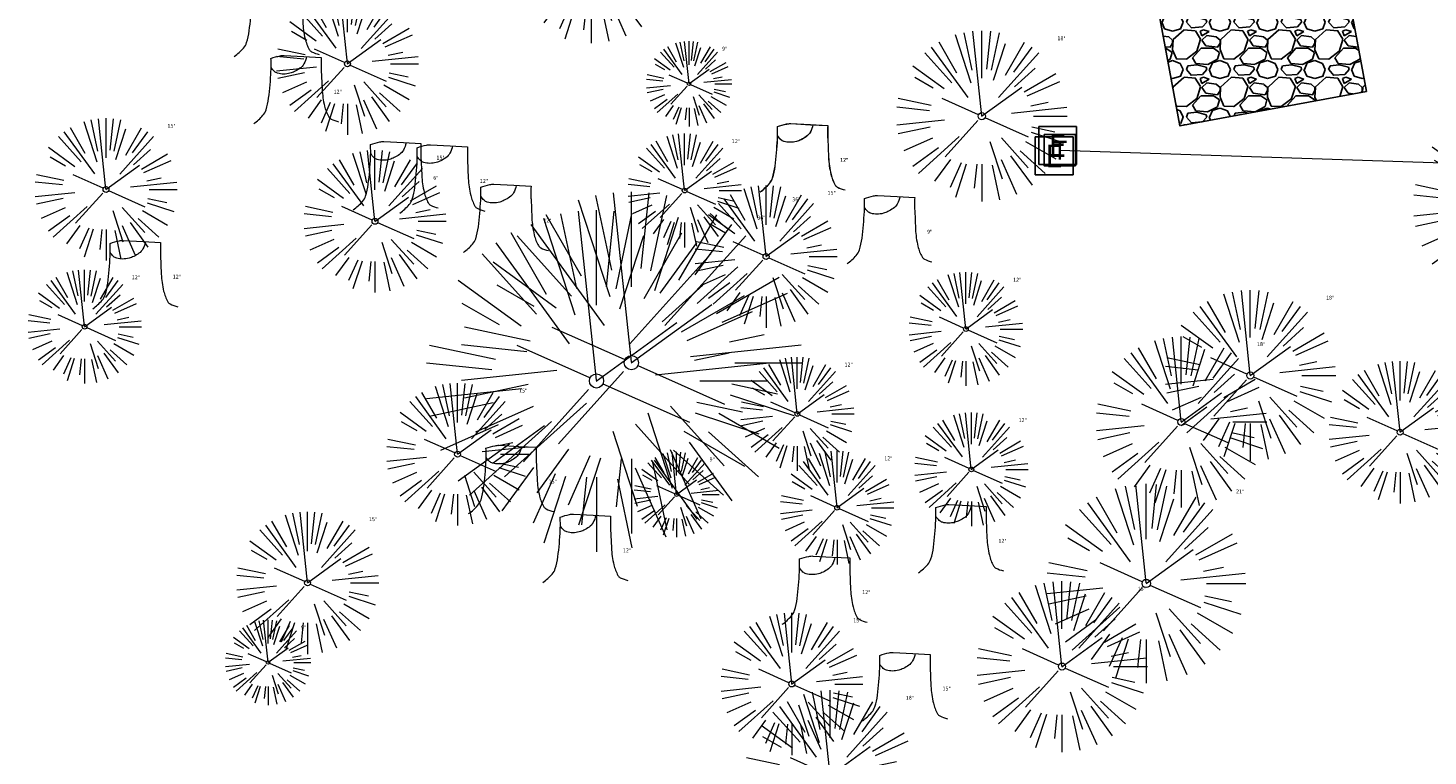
# Model space of a CAD drawing. Header units: feet. Extents: x 1134296 to 1140710, y 647902 to 649877.
# Tile 21 of 57: x 1134334 to 1134482, y 648803 to 648879. Entities that reach past the tile are written whole.
import ezdxf
from ezdxf.enums import TextEntityAlignment as Align
from ezdxf.lldxf.tags import DXFTag

# ---------------------------------------------------------------- set-up
doc = ezdxf.new("R2010")
doc.units = ezdxf.units.FT
doc.header["$MEASUREMENT"] = 0
for name, color, linetype in [('C-CAMPSITE-PADS', 6, 'Continuous'), ('C-SWLK-GRVL-PATT', 8, 'Continuous'), ('G-XREF', 7, 'Continuous'), ('V-UTIL-POWR-STRC', 1, 'Continuous')]:
    doc.layers.add(name, color=color, linetype=linetype)
for name, color, linetype, lineweight in [('V-SITE-VEGE', 55, 'Continuous', 18), ('V-SITE-VEGE-TEXT', 8, 'Continuous', 18), ('V-UTIL-POWR-LINE-UNDR', 8, 'EXIST_PROP POWER UNDERGROUND LINE 1', 15)]:
    doc.layers.add(name, color=color, linetype=linetype, lineweight=lineweight)
doc.styles.add('SEI-Dim & Leader', font='tahoma.ttf')
doc.styles.get("Standard").update_dxf_attribs({"font": 'arial.ttf'})
tags = doc.linetypes.add('EXIST_PROP POWER UNDERGROUND LINE 1', pattern='A,1.5,-0.2,["P-UG",Standard,S=0.08,R=0,X=-0.1,Y=-0.04],-0.3', length=2).pattern_tags.tags
tags[6] = DXFTag(74, 10)

# ---------------------------------------------------------------- blocks, each defined once
blk = doc.blocks.new('V-SITE-VEGE-Coniferious Tree 2')
at = {"color": 0, "linetype": 'ByBlock'}
for p, q in [((-0.0003172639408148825, 0.0025937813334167), (-0.05229705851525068, 0.4972664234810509)), ((-3.601054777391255e-05, 0.2219193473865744), (-3.601054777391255e-05, 0.5000060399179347)), ((0.02890183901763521, 0.2753366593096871), (0.05222503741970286, 0.4972664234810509)), ((-0.06264093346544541, 0.1926377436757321), (-0.1545378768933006, 0.4755369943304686)), ((-0.0574950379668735, 0.2703678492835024), (-0.1039851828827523, 0.4890788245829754)), ((0.0571938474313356, 0.2692740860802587), (0.1039131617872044, 0.4890788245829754)), ((-0.1460065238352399, 0.2528363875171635), (-0.2500390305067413, 0.4330260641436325)), ((0.06850648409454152, 0.2109817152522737), (0.1382469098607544, 0.425630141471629)), ((0.139142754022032, 0.2410654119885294), (0.2499670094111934, 0.4330260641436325)), ((-0.1756943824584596, 0.1950752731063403), (-0.3346129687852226, 0.3715878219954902)), ((-0.07913071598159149, 0.1088658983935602), (-0.2939353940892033, 0.4045257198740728)), ((0.09777767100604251, 0.108636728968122), (0.3345409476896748, 0.3715878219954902)), ((0.1868724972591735, 0.2572635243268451), (0.2938633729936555, 0.4045257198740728)), ((-0.2201011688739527, 0.1598873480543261), (-0.4045617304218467, 0.2938993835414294)), ((0.1919663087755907, 0.1728666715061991), (0.3115823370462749, 0.2805763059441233)), ((0.2487690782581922, 0.143647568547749), (0.4329900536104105, 0.2500030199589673)), ((-0.2844040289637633, 0.1641894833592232), (-0.393144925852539, 0.2269610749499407)), ((-0.0009318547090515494, -0.0006770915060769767), (0.2349564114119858, 0.1707208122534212)), ((0.2658942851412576, 0.1183972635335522), (0.4567507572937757, 0.2033670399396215)), ((-0.2961437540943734, 0.06292784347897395), (-0.4891148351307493, 0.1039491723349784)), ((-0.01992166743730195, 0.008854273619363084), (-0.2318825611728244, 0.1032199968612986)), ((0.2872695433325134, 0.06106323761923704), (0.3884790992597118, 0.08257391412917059)), ((-0.3060292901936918, 0.03215663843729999), (-0.4973024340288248, 0.05226104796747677)), ((0.173080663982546, 0.01818771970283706), (0.497230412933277, 0.05226104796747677)), ((0.3024988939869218, 0), (0.4999700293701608, 0)), ((-0.2182782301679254, -0.02292736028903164), (-0.4973024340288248, -0.05226104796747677)), ((-0.02300503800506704, -0.02554197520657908), (-0.2137781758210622, -0.2373882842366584)), ((0.01849546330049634, -0.008260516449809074), (0.2719985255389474, -0.1211160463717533)), ((-0.302185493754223, -0.0642195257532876), (-0.4891148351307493, -0.1039491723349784)), ((0.2936342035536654, -0.06241742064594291), (0.4274066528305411, -0.09084484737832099)), ((-0.1320480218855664, -0.1188660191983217), (-0.3716238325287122, -0.3345769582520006)), ((0.2891445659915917, -0.09395946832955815), (0.4755009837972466, -0.1545018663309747)), ((-0.2881436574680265, -0.1282723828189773), (-0.4568227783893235, -0.2033670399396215)), ((0.04781873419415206, -0.1473038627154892), (0.1192466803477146, -0.3671294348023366)), ((0.1143820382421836, -0.1271057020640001), (0.2718110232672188, -0.301920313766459)), ((0.2555295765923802, -0.1475434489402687), (0.4329900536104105, -0.2500030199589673)), ((-0.254528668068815, -0.1848980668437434), (-0.4045617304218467, -0.2938993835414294)), ((0.2253521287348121, -0.2029399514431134), (0.3715518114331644, -0.3345769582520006)), ((0.1688618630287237, -0.2324611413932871), (0.2938633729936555, -0.4045257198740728)), ((-0.1842986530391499, -0.2536176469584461), (-0.2766747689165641, -0.3807650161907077)), ((-0.1213812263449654, -0.2725449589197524), (-0.1855903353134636, -0.4167758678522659)), ((-0.09098502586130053, -0.2799408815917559), (-0.1545378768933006, -0.4755369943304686)), ((-0.02966136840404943, -0.2817638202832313), (-0.04434904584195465, -0.4216092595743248)), ((-3.601054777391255e-05, -0.2817638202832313), (-3.601054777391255e-05, -0.5000060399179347)), ((0.1131111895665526, -0.2541280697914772), (0.2033310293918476, -0.4567867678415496)), ((0.06104806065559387, -0.2873055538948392), (0.1039131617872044, -0.4890788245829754))]:
    blk.add_line(p, q, dxfattribs=at)
blk.add_circle((-3.601054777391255e-05, 0), 0.02083358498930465)
blk = doc.blocks.new('V-SITE-VEGE-Stump')
for points in [[(-0.122905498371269, -0.01429599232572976, 0.05261256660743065), (-0.09863241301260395, 0.007697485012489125, 0.1061947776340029), (-0.09053039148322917, 0.02191696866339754, 0.04486152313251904), (-0.08374707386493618, 0.05273626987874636, 0.02007395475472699), (-0.07764030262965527, 0.1228815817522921, 0.01167487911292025), (-0.07732468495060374, 0.1363966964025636, 0.007866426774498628), (-0.07764030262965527, 0.1564565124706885)], [(-0.07764030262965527, 0.1564565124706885, -0.02766804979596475), (-0.05341885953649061, 0.1633605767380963, -0.0679781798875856), (-0.04316680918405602, 0.1642506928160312), (0.008593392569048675, 0.1616126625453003), (0.05395851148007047, 0.1590945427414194)], [(0.01506844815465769, 0.161253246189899, -0.08286378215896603), (0.008147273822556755, 0.1419669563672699, -0.1113242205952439), (-0.002098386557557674, 0.130555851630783, -0.03931328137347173), (-0.01592715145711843, 0.1222882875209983, -0.04919659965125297), (-0.02797848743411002, 0.1177254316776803, -0.06600187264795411), (-0.0446681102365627, 0.1155126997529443, -0.07018691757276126), (-0.06035359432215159, 0.1177254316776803, -0.1148593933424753), (-0.06850904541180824, 0.1222766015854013, -0.0759377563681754), (-0.07734269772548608, 0.1331671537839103)], [(0.05395851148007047, 0.1590945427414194, 0.004334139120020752), (0.05376627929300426, 0.1369184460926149, 0.00834373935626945), (0.05395851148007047, 0.1253997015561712), (0.05605689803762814, 0.07623641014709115, 0.04625247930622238), (0.06241632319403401, 0.03170819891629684, 0.06962485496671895), (0.07334360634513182, 0.00381048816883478, 0.1497246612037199), (0.07941695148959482, -0.001975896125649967, 0.05852299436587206), (0.09922370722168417, -0.009139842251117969)]]:
    blk.add_lwpolyline(points, format="xyb")
blk = doc.blocks.new('V-UTIL-EPED')
for p, q in [((-0.05000000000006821, 0.04999999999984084), (-0.05000000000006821, -0.0500000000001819)), ((0.04999999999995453, 0.04999999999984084), (-0.05000000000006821, 0.04999999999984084)), ((0.04999999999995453, -0.0500000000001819), (0.04999999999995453, 0.04999999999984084)), ((-0.05000000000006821, -0.0500000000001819), (0.04999999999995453, -0.0500000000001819))]:
    blk.add_line(p, q)
at = {"style": 'SEI-Dim & Leader'}
blk.add_text('E', height=0.06, dxfattribs=at).set_placement((-5.684341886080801e-14, -1.70530256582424e-13), align=Align.MIDDLE_CENTER)
blk = doc.blocks.new('*U865', base_point=(1134442.919, 648867.032))
at = {"xscale": 39.99999999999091, "yscale": 39.99999999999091, "zscale": 39.99999999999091}
blk.add_blockref('V-UTIL-EPED', (1134442.919, 648867.032), dxfattribs=at)
blk = doc.blocks.new('*U866', base_point=(1134442.551, 648865.937))
at = {"xscale": 39.99999999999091, "yscale": 39.99999999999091, "zscale": 39.99999999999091}
blk.add_blockref('V-UTIL-EPED', (1134442.551, 648865.937), dxfattribs=at)
blk = doc.blocks.new('*U917', base_point=(1134442.919, 648867.032))
at = {"xscale": 39.99999999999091, "yscale": 39.99999999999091, "zscale": 39.99999999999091}
blk.add_blockref('V-UTIL-EPED', (1134442.919, 648867.032), dxfattribs=at)
blk = doc.blocks.new('*U918', base_point=(1134442.551, 648865.937))
at = {"xscale": 39.99999999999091, "yscale": 39.99999999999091, "zscale": 39.99999999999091}
blk.add_blockref('V-UTIL-EPED', (1134442.551, 648865.937), dxfattribs=at)
blk = doc.blocks.new('V-UTIL-POWR-TRANS')
blk.add_lwpolyline([(-0.07500000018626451, 0.07500000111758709), (0.07499999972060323, 0.07500000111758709), (0.07499999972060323, -0.07499999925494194), (-0.07500000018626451, -0.07499999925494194)], close=True)
at = {"style": 'SEI-Dim & Leader'}
blk.add_text('T', height=0.09, dxfattribs=at).set_placement((0, 0), align=Align.MIDDLE_CENTER)
blk = doc.blocks.new('C_XBASE-PACTOLA_02403811')
at = {"layer": 'V-UTIL-POWR-LINE-UNDR', "flags": 128}
blk.add_lwpolyline([(1134443.143, 648866.544), (1134491.008135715, 648864.9473293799)], dxfattribs=at)
at = {"layer": 'V-SITE-VEGE'}
for name, p, xscale, yscale, zscale in [('V-SITE-VEGE-Coniferious Tree 2', (1134393.747, 648886.817), 17.99978256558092, 17.99978256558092, 17.99978256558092), ('V-SITE-VEGE-Stump', (1134361.081, 648876.995), 40.31522404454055, 40.31522404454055, 40.31522404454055), ('V-SITE-VEGE-Coniferious Tree 2', (1134368.055, 648875.642), 14.99981880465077, 14.99981880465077, 14.99981880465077), ('V-SITE-VEGE-Coniferious Tree 2', (1134404.065, 648873.53), 8.999891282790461, 8.999891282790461, 8.999891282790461), ('V-SITE-VEGE-Coniferious Tree 2', (1134434.925, 648870.122), 17.99978256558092, 17.99978256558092, 17.99978256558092), ('V-SITE-VEGE-Stump', (1134363.129, 648869.905), 40.31522404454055, 40.31522404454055, 40.31522404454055), ('V-SITE-VEGE-Coniferious Tree 2', (1134490.902, 648860.692), 20.99974632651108, 20.99974632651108, 20.99974632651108), ('V-SITE-VEGE-Coniferious Tree 2', (1134342.61, 648862.398), 14.99981880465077, 14.99981880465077, 14.99981880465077), ('V-SITE-VEGE-Stump', (1134416.504, 648862.715), 40.31522404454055, 40.31522404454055, 40.31522404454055), ('V-SITE-VEGE-Stump', (1134416.521, 648862.714), 40.31522404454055, 40.31522404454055, 40.31522404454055), ('V-SITE-VEGE-Stump', (1134373.626, 648860.822), 40.31522404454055, 40.31522404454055, 40.31522404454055), ('V-SITE-VEGE-Coniferious Tree 2', (1134370.961, 648859.045), 14.99981880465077, 14.99981880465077, 14.99981880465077), ('V-SITE-VEGE-Stump', (1134378.539, 648860.496), 40.31522404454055, 40.31522404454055, 40.31522404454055), ('V-SITE-VEGE-Stump', (1134385.233, 648856.326), 40.31522404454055, 40.31522404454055, 40.31522404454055), ('V-SITE-VEGE-Coniferious Tree 2', (1134397.993, 648844.146), 35.99956513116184, 35.99956513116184, 35.99956513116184), ('V-SITE-VEGE-Coniferious Tree 2', (1134412.182, 648855.334), 14.99981880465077, 14.99981880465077, 14.99981880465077), ('V-SITE-VEGE-Stump', (1134425.672, 648855.139), 40.31522404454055, 40.31522404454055, 40.31522404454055), ('V-SITE-VEGE-Coniferious Tree 2', (1134394.309, 648842.225), 35.99956513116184, 35.99956513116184, 35.99956513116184), ('V-SITE-VEGE-Stump', (1134346.17, 648850.41), 40.31522404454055, 40.31522404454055, 40.31522404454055), ('V-SITE-VEGE-Coniferious Tree 2', (1134463.228, 648842.79), 17.99978256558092, 17.99978256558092, 17.99978256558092), ('V-SITE-VEGE-Coniferious Tree 2', (1134455.953, 648837.898), 17.99978256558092, 17.99978256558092, 17.99978256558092), ('V-SITE-VEGE-Coniferious Tree 2', (1134479.012, 648836.815), 14.99981880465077, 14.99981880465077, 14.99981880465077), ('V-SITE-VEGE-Coniferious Tree 2', (1134379.666, 648834.497), 14.99981880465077, 14.99981880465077, 14.99981880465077), ('V-SITE-VEGE-Stump', (1134385.79, 648828.812), 40.31522404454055, 40.31522404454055, 40.31522404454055), ('V-SITE-VEGE-Coniferious Tree 2', (1134402.739, 648830.245), 8.999891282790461, 8.999891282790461, 8.999891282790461), ('V-SITE-VEGE-Coniferious Tree 2', (1134452.256, 648820.873), 20.99974632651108, 20.99974632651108, 20.99974632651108), ('V-SITE-VEGE-Stump', (1134433.205, 648822.576), 40.31522404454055, 40.31522404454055, 40.31522404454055), ('V-SITE-VEGE-Coniferious Tree 2', (1134363.85, 648820.94), 14.99981880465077, 14.99981880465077, 14.99981880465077), ('V-SITE-VEGE-Stump', (1134393.618, 648821.562), 40.31522404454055, 40.31522404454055, 40.31522404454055), ('V-SITE-VEGE-Stump', (1134418.837, 648817.148), 40.31522404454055, 40.31522404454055, 40.31522404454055), ('V-SITE-VEGE-Coniferious Tree 2', (1134443.376, 648812.113), 17.99978256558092, 17.99978256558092, 17.99978256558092), ('V-SITE-VEGE-Coniferious Tree 2', (1134414.895, 648810.278), 14.99981880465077, 14.99981880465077, 14.99981880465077), ('V-SITE-VEGE-Coniferious Tree 2', (1134359.688, 648812.545), 8.999891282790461, 8.999891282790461, 8.999891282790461), ('V-SITE-VEGE-Stump', (1134427.303, 648806.988), 40.31522404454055, 40.31522404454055, 40.31522404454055), ('V-SITE-VEGE-Coniferious Tree 2', (1134418.935, 648800.623), 17.99978256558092, 17.99978256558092, 17.99978256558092)]:
    blk.add_blockref(name, p, dxfattribs=dict(at, xscale=xscale, yscale=yscale, zscale=zscale))
at = {"layer": 'V-SITE-VEGE', "xscale": 11.99985504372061, "yscale": 11.99985504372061, "zscale": 11.99985504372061, "rotation": 8.537736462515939e-07}
for p in [(1134403.598, 648862.289), (1134340.354, 648847.939), (1134433.244, 648847.689), (1134415.476, 648838.742), (1134433.821, 648832.898), (1134419.668, 648828.859)]:
    blk.add_blockref('V-SITE-VEGE-Coniferious Tree 2', p, dxfattribs=at)
at = {"layer": 'V-UTIL-POWR-STRC'}
for name, p in [('*U865', (1134442.919, 648867.032)), ('*U917', (1134442.919, 648867.032)), ('*U866', (1134442.551, 648865.937)), ('*U918', (1134442.551, 648865.937))]:
    blk.add_blockref(name, p, dxfattribs=at)
at = {"layer": 'V-UTIL-POWR-STRC', "xscale": 39.99999999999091, "yscale": 39.99999999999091, "zscale": 39.99999999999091}
for p in [(1134442.919, 648867.032), (1134442.551, 648865.937)]:
    blk.add_blockref('V-UTIL-EPED', p, dxfattribs=at)
at = {"layer": 'V-UTIL-POWR-STRC', "xscale": 22, "yscale": 22, "zscale": 22, "rotation": 0.02560174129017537}
blk.add_blockref('V-UTIL-POWR-TRANS', (1134443.143, 648866.544), dxfattribs=at)
at = {"layer": 'V-SITE-VEGE-TEXT', "char_height": 0.4, "attachment_point": 7, "style": 'SEI-Dim & Leader'}
for s, insert in [('18"', (1134442.90034375, 648878.122)), ('9"', (1134407.552671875, 648877.03)), ('12"', (1134366.606594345, 648872.505)), ('15"', (1134349.089453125, 648868.898)), ('12"', (1134408.5815625, 648867.289)), ('15"', (1134377.440453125, 648865.545)), ('12"', (1134419.981594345, 648865.315)), ('12"', (1134419.998594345, 648865.314)), ('6"', (1134377.103594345, 648863.422)), ('12"', (1134382.016594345, 648863.096)), ('36"', (1134414.9436875, 648861.146)), ('15"', (1134418.661453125, 648861.834)), ('12"', (1134388.710594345, 648858.926)), ('36"', (1134411.2596875, 648859.225)), ('9"', (1134429.149594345, 648857.739)), ('12"', (1134345.3375625, 648852.939)), ('12"', (1134349.647594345, 648853.01)), ('12"', (1134438.2275625, 648852.689)), ('18"', (1134471.20334375, 648850.79)), ('18"', (1134463.92834375, 648845.898)), ('12"', (1134420.4595625, 648843.742)), ('15"', (1134386.145453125, 648840.997)), ('12"', (1134438.8045625, 648837.898)), ('9"', (1134406.226671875, 648833.745)), ('12"', (1134424.6515625, 648833.859)), ('15"', (1134389.267594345, 648831.412)), ('21"', (1134461.727234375, 648830.373)), ('15"', (1134370.329453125, 648827.44)), ('12"', (1134397.095594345, 648824.162)), ('12"', (1134436.682594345, 648825.176)), ('12"', (1134422.314594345, 648819.748)), ('18"', (1134451.35134375, 648820.113)), ('15"', (1134421.374453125, 648816.778)), ('9"', (1134363.175671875, 648816.045)), ('15"', (1134430.780594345, 648809.588)), ('18"', (1134426.91034375, 648808.623))]:
    blk.add_mtext(s, dxfattribs=dict(at, insert=insert))
blk = doc.blocks.new('C_PBASE-PACTOLA_02403811')
at = {"layer": 'C-CAMPSITE-PADS'}
blk.add_lwpolyline([(1134475.464620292, 648872.7354307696), (1134455.798879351, 648869.0941901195), (1134449.972894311, 648900.5593756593), (1134469.638635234, 648904.200616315)], close=True, dxfattribs=at)
blk = doc.blocks.new('C_PHTCH-PACTOLA_02403811')
at = {"layer": 'C-SWLK-GRVL-PATT'}
h = blk.add_hatch(dxfattribs=at)
h.set_pattern_fill('GRAVEL', color=256, scale=5)
h.set_pattern_definition([(228.012787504, (3.6, 5), (-40.00000000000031, -45.00000000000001), [0.67268, -66.5954402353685]), (184.969740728, (3.15, 4.5), (59.99999999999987, 5.000000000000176), [1.15434, -114.27962380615]), (132.510447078, (2, 4.4), (50.00000000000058, -54.99999999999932), [0.8139400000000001, -80.5801629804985]), (267.273689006, (0.05, 3.15), (5.000000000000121, 100.0000000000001), [1.05119, -104.067790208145]), (292.833654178, (0, 2.1), (-24.99999999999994, 60.00000000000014), [1.030775, -102.0468656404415]), (357.273689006, (0.4, 1.15), (-100.0000000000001, 5.000000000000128), [1.05119, -104.067790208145]), (37.6942404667, (1.45, 1.1), (-64.99999999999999, -49.99999999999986), [1.390145, -137.62424274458]), (72.2553283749, (2.55, 1.95), (35.00000000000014, 110), [1.31244, -129.9316074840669]), (121.429565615, (2.95, 3.2), (-40.0000000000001, 64.99999999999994), [1.05475, -104.420365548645]), (175.236358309, (2.4, 4.1), (54.99999999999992, -5.00000000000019), [1.20416, -59.0038128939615]), (222.397437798, (1.2, 4.2), (-59.99999999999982, -54.99999999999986), [1.55724, -154.1668750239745]), (138.814074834, (5, 3.1), (-35.00000000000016, 30), [0.5315049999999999, -52.61922406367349]), (171.46923439, (4.600000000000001, 3.45), (64.99999999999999, -9.999999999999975), [1.011185, -100.107557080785]), (225, (3.6, 3.6), (-5.551115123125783e-16, -4.999999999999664), [0.707105, -6.3639628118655]), (203.198590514, (3.25, 4.2), (24.99999999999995, 9.999999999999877), [0.38079, -37.6980755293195]), (291.801409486, (2.9, 4.050000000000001), (-4.99999999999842, 15.00000000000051), [0.538515, -26.3873090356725]), (30.96375653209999, (3.1, 3.55), (15.00000000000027, 9.999999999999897), [0.874645, -28.2801144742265]), (161.565051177, (3.85, 4), (10.00000000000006, -4.999999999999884), [0.632455, -15.178933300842]), (16.389540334, (0, 4.050000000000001), (49.99999999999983, 15.00000000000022), [0.886, -87.714225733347]), (70.3461759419, (0.8500000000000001, 4.3), (-20.0000000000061, -55.00000000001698), [0.7433049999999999, -73.58703873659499]), (293.198590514, (3.85, 5), (-9.999999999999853, 24.99999999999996), [0.761575, -37.3172905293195]), (343.610459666, (4.149999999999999, 4.3), (-49.99999999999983, 15.00000000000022), [0.8859999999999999, -87.71422573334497]), (339.44395478, (0, 0.95), (-25.00000000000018, 10.00000000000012), [0.8543999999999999, -41.86561872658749]), (294.775140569, (0.8, 0.65), (-25.00000000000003, 55.00000000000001), [0.71589, -70.87321531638]), (66.8014094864, (3.9, 0), (9.999999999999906, 24.99999999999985), [0.761575, -37.3172905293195]), (17.3540246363, (4.2, 0.7000000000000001), (-64.99999999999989, -19.99999999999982), [0.838155, -82.97711807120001]), (69.44395478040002, (1.45, 0), (-10.00000000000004, -24.99999999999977), [0.4272, -42.29281872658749]), (101.309932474, (3.6, 0), (-4.999999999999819, 20.00000000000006), [0.25495, -25.240147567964]), (165.963756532, (3.55, 0.25), (14.99999999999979, -5.000000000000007), [1.030775, -19.5847531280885]), (186.009005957, (2.55, 0.5), (50.00000000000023, 4.999999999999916), [0.9552499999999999, -94.56961587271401]), (303.690067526, (3.1, 3.1), (-4.999999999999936, 9.999999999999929), [0.7211099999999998, -17.30664637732]), (353.157226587, (3.5, 2.5), (85.00000000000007, -10.00000000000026), [1.25897, -124.6378131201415]), (60.9453959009, (4.75, 2.35), (-19.99999999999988, -34.99999999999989), [0.51478, -50.963370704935]), (90, (5, 2.8), (-4.999999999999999, 5), [0.3, -4.699999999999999]), (120.256437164, (2.45, 0.65), (20.00000000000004, -35.00000000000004), [0.69462, -68.76759994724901]), (48.01278750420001, (2.1, 1.25), (40, 44.99999999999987), [1.34536, -65.92276023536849]), (0, (3, 2.25), (5, 5), [1.3, -3.7]), (325.3048464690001, (4.3, 2.25), (50.0000000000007, -34.99999999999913), [0.7905699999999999, -78.26637150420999]), (254.054604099, (4.95, 1.8), (-5.000000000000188, -20.00000000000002), [0.72801, -35.6725394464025]), (207.645975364, (4.75, 1.1), (-94.99999999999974, -50.00000000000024), [1.185325, -117.347370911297]), (175.42607874, (3.7, 0.55), (-64.99999999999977, 5.000000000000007), [1.253995, -124.1453670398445])])
h.paths.add_polyline_path([(1134449.972894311, 648900.5593756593), (1134469.638635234, 648904.200616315), (1134475.464620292, 648872.7354307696), (1134455.798879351, 648869.0941901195)])

msp = doc.modelspace()

# ---------------------------------------------------------------- block references
at = {"layer": 'G-XREF'}
for name in ['C_PBASE-PACTOLA_02403811', 'C_XBASE-PACTOLA_02403811', 'C_PHTCH-PACTOLA_02403811']:
    msp.add_blockref(name, (0, 0), dxfattribs=at)

doc.saveas('drawing.dxf')
